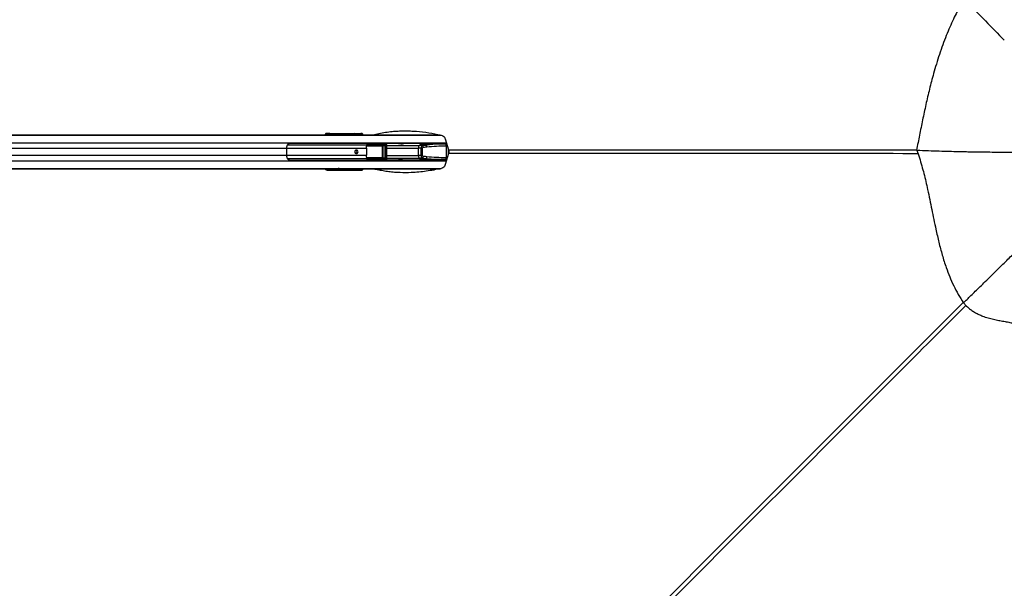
# Model space of a CAD drawing. Header units: millimetres. Extents: x 20 to 26560, y 40 to 17955.
# Tile 74 of 90: x 10773 to 13549, y 11857 to 13459. Entities that reach past the tile are written whole.
import ezdxf

# ---------------------------------------------------------------- set-up
doc = ezdxf.new("R2010")
doc.units = ezdxf.units.MM
doc.header["$LTSCALE"] = 2
doc.layers.add('COMPONENT_GEOMETRY', color=7, linetype='Continuous')
doc.styles.add('SLDTEXTSTYLE0', font='TXT', dxfattribs={"width": 0.75})
doc.dimstyles.new('SLDDIMSTYLE0', dxfattribs={"dimtxt": 150, "dimasz": 6.604, "dimexe": 0, "dimexo": 0.0625, "dimgap": 37.5, "dimtad": 0, "dimtih": 1, "dimtoh": 1, "dimdec": 1, "dimrnd": 1e-09, "dimzin": 12, "dimdsep": 46, "dimtxsty": 'SLDTEXTSTYLE0', "dimsah": 1, "dimcen": 0.09, "dimadec": 0, "dimazin": 3, "dimtfac": 1, "dimtdec": 1, "dimtofl": 0, "dimtmove": 0, "dimatfit": 3, "dimfxl": 1, "dimfrac": 2, "dimtolj": 1, "dimtzin": 12, "dimarcsym": 0})
doc.dimstyles.new('SLDDIMSTYLE1', dxfattribs={"dimtxt": 150, "dimasz": 6.604, "dimexe": 0, "dimexo": 0.0625, "dimgap": 37.5, "dimtad": 0, "dimtih": 1, "dimtoh": 1, "dimdec": 0, "dimrnd": 1e-09, "dimzin": 12, "dimdsep": 46, "dimtxsty": 'SLDTEXTSTYLE0', "dimsah": 1, "dimcen": 0.09, "dimadec": 0, "dimazin": 3, "dimtfac": 1, "dimtdec": 0, "dimtofl": 0, "dimtmove": 0, "dimatfit": 3, "dimfxl": 1, "dimfrac": 2, "dimtolj": 1, "dimtzin": 12, "dimarcsym": 0})

# ---------------------------------------------------------------- blocks, each defined once
blk = doc.blocks.new('_D')
at = {"layer": 'COMPONENT_GEOMETRY', "color": 7}
for p, q in [((17865.6, 13084.2), (17865.6, 8497.9)), ((9988.3, 12387.7), (9988.3, 8497.9)), ((13516, 8720.3), (13470.3, 8720.3)), ((13470.3, 8720.3), (13470.3, 8482.2)), ((14337.9, 8720.3), (14383.6, 8720.3)), ((14383.6, 8720.3), (14383.6, 8482.2)), ((9988.3, 8504.2), (13399.6, 8504.2)), ((17865.6, 8504.2), (14454.3, 8504.2)), ((13470.3, 8482.2), (13516, 8482.2)), ((14383.6, 8482.2), (14337.9, 8482.2))]:
    blk.add_line(p, q, dxfattribs=at)
for points in [[(9988.3, 8504.2), (9994.9, 8503.2), (9994.9, 8505.3)], [(17865.6, 8504.2), (17859, 8505.3), (17859, 8503.2)]]:
    blk.add_solid(points, dxfattribs=at)
at = {"layer": 'COMPONENT_GEOMETRY', "color": 7, "char_height": 150, "attachment_point": 1, "style": 'SLDTEXTSTYLE0'}
for s, insert in [('12\'11.06"', (13516, 8675.5)), ('3938.6mm', (13434.7, 8451.1))]:
    blk.add_mtext(s, dxfattribs=dict(at, insert=insert))
blk = doc.blocks.new('_D_1')
at = {"layer": 'COMPONENT_GEOMETRY', "color": 7}
for p, q in [((9577.4, 17955.1), (9531.7, 17955.1)), ((9531.7, 17955.1), (9531.7, 17717)), ((10399.2, 17955.1), (10444.9, 17955.1)), ((10444.9, 17955.1), (10444.9, 17717)), ((2111, 13089.3), (2111, 17745.4)), ((17865.6, 13089.3), (17865.6, 17745.4)), ((2111, 17739.1), (9460.9, 17739.1)), ((9531.7, 17717), (9577.4, 17717)), ((10444.9, 17717), (10399.2, 17717)), ((17865.6, 17739.1), (10515.7, 17739.1))]:
    blk.add_line(p, q, dxfattribs=at)
for points in [[(2111, 17739.1), (2117.6, 17738.1), (2117.6, 17740.1)], [(17865.6, 17739.1), (17859, 17740.1), (17859, 17738.1)]]:
    blk.add_solid(points, dxfattribs=at)
at = {"layer": 'COMPONENT_GEOMETRY', "color": 7, "char_height": 150, "attachment_point": 1, "style": 'SLDTEXTSTYLE0'}
for s, insert in [('25\'10.13"', (9577.4, 17910.3)), ('7877mm', (9579.1, 17685.9))]:
    blk.add_mtext(s, dxfattribs=dict(at, insert=insert))

msp = doc.modelspace()

# ---------------------------------------------------------------- linework, layer by layer
at = {"color": 7, "linetype": 'Continuous', "lineweight": 25}
for p, q in [((10183.46, 13134.75), (11635.27, 13134.75)), ((10187.27, 13134.36), (11657.21, 13134.36)), ((11635.27, 13134.75), (11641.36, 13134.75)), ((11639.09, 13138.46), (11636.04, 13138.03)), ((11636.04, 13138.03), (11639.82, 13138.04)), ((11639.82, 13138.04), (11641.36, 13138.26)), ((11641.36, 13134.75), (11651.97, 13134.75)), ((11643.28, 13136.26), (11641.74, 13136.04)), ((11710.18, 13136.8), (11645.91, 13136.8)), ((11646.57, 13138.45), (11734.8, 13138.45)), ((11646.92, 13138.75), (11736.97, 13138.75)), ((11651.97, 13134.75), (11659.28, 13134.75)), ((11657.21, 13134.36), (11674.2, 13133.76)), ((11657.21, 13134.36), (11663.3, 13134.36)), ((11659.28, 13134.75), (11667.81, 13134.75)), ((11663.3, 13134.36), (11673.38, 13134)), ((11663.3, 13134.36), (11671.63, 13134.36)), ((11667.81, 13134.75), (11670.86, 13134.75)), ((11670.86, 13134.75), (11956.44, 13134.75)), ((11673.38, 13134), (11671.63, 13134.36)), ((11671.63, 13134.36), (11674.68, 13134.36)), ((11676.91, 13133.91), (11674.68, 13134.36)), ((11720.94, 13135.97), (11710.47, 13136.95)), ((11711.42, 13137.95), (11721.88, 13136.97)), ((11723.4, 13136.97), (11715.75, 13137.84)), ((11715.89, 13137.83), (11715.75, 13137.84)), ((11723.5, 13136.97), (11715.89, 13137.83)), ((11722.39, 13135.47), (11721.12, 13135.47)), ((11721.88, 13136.97), (11723.4, 13136.97)), ((11723.88, 13135.47), (11722.39, 13135.47)), ((11723.5, 13136.97), (11723.4, 13136.97)), ((11724.54, 13134.75), (11724.54, 13135.47)), ((11732.3, 13135.91), (11724.97, 13136.59)), ((11726.09, 13137.58), (11733.24, 13136.91)), ((11734.64, 13136.91), (11729.51, 13137.49)), ((11734.74, 13136.9), (11729.62, 13137.48)), ((11732.48, 13135.41), (11733.75, 13135.41)), ((11732.48, 13135.02), (11732.48, 13135.41)), ((11732.48, 13135.02), (11733.75, 13135.02)), ((11733.24, 13136.91), (11734.64, 13136.91)), ((11733.75, 13135.41), (11733.75, 13135.02)), ((11735.12, 13135.41), (11733.75, 13135.41)), ((11733.75, 13135.02), (11735.12, 13135.02)), ((11734.64, 13136.91), (11734.74, 13136.9)), ((11734.8, 13138.45), (11736.97, 13138.75)), ((11735.12, 13135.02), (11735.12, 13135.41)), ((11735.78, 13135.02), (11735.78, 13135.41)), ((11976.66, 13110.25), (11535.65, 13110.25)), ((11752.65, 13105.34), (11801.43, 13105.34)), ((11802.98, 13106.9), (11753.95, 13106.84)), ((11755.61, 13108.84), (11803.6, 13108.9)), ((11776.4, 13109.78), (11796.32, 13109.81)), ((11803.6, 13108.9), (11796.32, 13109.81)), ((11804.22, 13108.86), (11797.01, 13109.76)), ((11841.89, 13109.75), (11797.1, 13109.75)), ((11805.38, 13068.66), (11805.38, 13104.84)), ((11808.04, 13068.66), (11808.04, 13104.84)), ((11917.13, 13109.75), (11862.33, 13109.75)), ((11909.68, 13104.75), (11899.48, 13104.75)), ((11901.41, 13105.8), (11919.47, 13105.8)), ((11974.49, 13108.55), (11912.37, 13108.55)), ((11965.7, 13109.27), (11965.68, 13108.55)), ((11972.74, 13122.99), (11982.27, 13091.98)), ((11975.43, 13108.55), (11974.49, 13108.55)), ((11977.19, 13108.55), (11975.43, 13108.55)), ((11525.52, 13096.6), (11525.52, 13076.9)), ((11750.6, 13096.6), (11750.6, 13076.9)), ((11801.75, 13104.34), (11752.96, 13104.34)), ((11795.49, 13103.77), (11801.75, 13104.34)), ((11796.25, 13070.72), (11796.25, 13102.79)), ((11796.25, 13102.79), (11796.55, 13102.79)), ((11803.27, 13103.4), (11796.55, 13102.79)), ((11796.55, 13102.79), (11796.55, 13070.72)), ((11803.27, 13103.4), (11803.87, 13103.4)), ((11803.27, 13070.11), (11803.27, 13103.4)), ((11803.87, 13103.4), (11803.87, 13070.11)), ((11897.13, 13076.58), (11897.13, 13096.93)), ((11904.88, 13096.93), (11897.13, 13096.93)), ((11904.88, 13096.93), (11908.06, 13096.93)), ((11904.88, 13076.58), (11904.88, 13096.93)), ((11908.06, 13096.93), (11908.06, 13076.58)), ((11982.27, 13081.52), (11972.74, 13050.51)), ((11975.45, 13102.55), (11976.4, 13102.55)), ((11976.4, 13102.55), (11976.4, 13102.55)), ((11976.4, 13070.95), (11976.4, 13102.55)), ((11982.27, 13081.52), (11983.88, 13086.75)), ((13301.66, 13091.56), (13302.41, 13091.53)), ((13302.55, 13091.11), (13301.66, 13091.56)), ((11535.65, 13063.25), (11976.66, 13063.25)), ((11753.59, 13065.98), (11752.15, 13067.71)), ((11801.43, 13068.16), (11752.65, 13068.16)), ((11752.96, 13069.16), (11801.75, 13069.16)), ((11753.95, 13066.66), (11802.98, 13066.6)), ((11803.6, 13064.61), (11755.61, 13064.66)), ((11776.4, 13063.72), (11796.32, 13063.7)), ((11801.75, 13069.16), (11795.49, 13069.73)), ((11796.25, 13070.72), (11796.55, 13070.72)), ((11796.32, 13063.7), (11803.6, 13064.61)), ((11796.55, 13070.72), (11803.27, 13070.11)), ((11797.01, 13063.74), (11804.22, 13064.64)), ((11797.1, 13063.75), (11841.89, 13063.75)), ((11803.27, 13070.11), (11803.87, 13070.11)), ((11862.33, 13063.75), (11917.13, 13063.75)), ((11904.88, 13076.58), (11897.13, 13076.58)), ((11909.68, 13068.75), (11899.48, 13068.75)), ((11901.41, 13067.71), (11919.47, 13067.71)), ((11904.88, 13076.58), (11908.06, 13076.58)), ((11974.49, 13064.95), (11912.37, 13064.95)), ((11965.68, 13064.95), (11965.7, 13064.23)), ((11975.43, 13064.95), (11974.49, 13064.95)), ((11977.19, 13064.95), (11975.43, 13064.95)), ((11975.45, 13070.95), (11976.4, 13070.95)), ((11976.4, 13070.95), (11976.4, 13070.95)), ((10187.27, 13039.14), (11664.08, 13039.14)), ((10608.08, 13038.75), (11642.23, 13038.75)), ((11639.82, 13035.46), (11636.04, 13035.47)), ((11639.09, 13035.04), (11636.04, 13035.47)), ((11641.36, 13035.25), (11639.82, 13035.46)), ((11641.74, 13037.46), (11643.28, 13037.25)), ((11642.23, 13038.75), (11648.3, 13038.75)), ((11645.91, 13036.71), (11710.18, 13036.71)), ((11734.8, 13035.06), (11646.57, 13035.06)), ((11646.92, 13034.75), (11736.97, 13034.75)), ((11648.3, 13038.75), (11666.12, 13038.75)), ((11670.71, 13039.38), (11664.08, 13039.14)), ((11664.08, 13039.14), (11672.99, 13039.14)), ((11666.12, 13038.75), (11669.17, 13038.75)), ((11669.17, 13038.75), (11956.74, 13038.75)), ((11672.99, 13039.14), (11673.43, 13039.23)), ((11710.47, 13036.56), (11720.94, 13037.53)), ((11721.88, 13036.53), (11711.42, 13035.56)), ((11715.75, 13035.67), (11723.4, 13036.53)), ((11715.75, 13035.67), (11715.9, 13035.69)), ((11715.9, 13035.68), (11723.5, 13036.54)), ((11721.12, 13038.03), (11722.39, 13038.03)), ((11723.4, 13036.53), (11721.88, 13036.53)), ((11722.39, 13038.03), (11723.88, 13038.03)), ((11724.54, 13038.03), (11724.54, 13038.75)), ((11724.97, 13036.91), (11732.3, 13037.59)), ((11733.24, 13036.59), (11726.09, 13035.93)), ((11729.51, 13036.01), (11734.64, 13036.59)), ((11729.62, 13036.02), (11734.74, 13036.6)), ((11733.75, 13038.49), (11732.48, 13038.49)), ((11732.48, 13038.09), (11732.48, 13038.49)), ((11733.75, 13038.09), (11732.48, 13038.09)), ((11734.64, 13036.59), (11733.24, 13036.59)), ((11733.75, 13038.49), (11733.75, 13038.09)), ((11735.12, 13038.49), (11733.75, 13038.49)), ((11733.75, 13038.09), (11735.12, 13038.09)), ((11736.97, 13034.75), (11734.8, 13035.06)), ((11735.12, 13038.09), (11735.12, 13038.49)), ((11735.78, 13038.49), (11735.76, 13038.75)), ((11735.78, 13038.09), (11735.78, 13038.49)), ((13433.91, 12661.05), (13434.16, 12661.29))]:
    msp.add_line(p, q, dxfattribs=at)
at = {"color": 8, "linetype": 'Continuous', "lineweight": 25}
for p, q in [((10190.76, 13133.65), (11961.52, 13133.65)), ((11643.19, 13134.75), (11643.28, 13136.26)), ((11645.91, 13136.8), (11645.79, 13134.75)), ((11674.68, 13134.36), (11958.51, 13134.36)), ((11710.37, 13134.75), (11710.18, 13136.8)), ((11710.47, 13136.88), (11710.66, 13134.75)), ((11721.12, 13134.75), (11721.12, 13135.47)), ((11722.39, 13135.47), (11722.39, 13134.75)), ((11723.88, 13134.75), (11723.88, 13135.47)), ((11724.54, 13135.47), (11723.88, 13135.47)), ((11724.69, 13136.8), (11723.95, 13136.8)), ((11724.84, 13134.75), (11724.68, 13136.51)), ((11724.97, 13136.59), (11725.13, 13134.75)), ((11735.12, 13135.41), (11735.78, 13135.41)), ((11735.12, 13135.02), (11735.78, 13135.02)), ((11735.89, 13134.75), (11735.89, 13134.78)), ((10191.47, 13112.05), (11976.1, 13112.05)), ((11527.5, 13105.91), (11750.68, 13105.91)), ((11750.78, 13105.65), (11752.15, 13105.79)), ((11808.04, 13104.84), (11805.38, 13104.84)), ((11808.04, 13104.75), (11899.48, 13104.75)), ((11976.68, 13109.27), (11965.7, 13109.27)), ((10264.16, 13096.6), (11525.52, 13096.6)), ((10264.16, 13076.9), (11525.52, 13076.9)), ((11525.52, 13096.6), (11750.6, 13096.6)), ((11525.52, 13076.9), (11750.6, 13076.9)), ((11795.64, 13103.27), (11750.29, 13103.27)), ((11750.36, 13103.77), (11795.49, 13103.77)), ((11808.04, 13096.93), (11897.13, 13096.93)), ((11979.03, 13102.55), (11976.4, 13102.55)), ((11981.26, 13095.28), (11981.26, 13078.22)), ((10191.47, 13061.45), (11976.1, 13061.45)), ((11527.5, 13067.59), (11750.68, 13067.59)), ((11750.38, 13070.23), (11795.64, 13070.23)), ((11795.49, 13069.73), (11750.4, 13069.73)), ((11752.98, 13064.86), (11754.61, 13065.08)), ((11808.04, 13068.66), (11805.38, 13068.66)), ((11808.04, 13076.58), (11897.13, 13076.58)), ((11808.04, 13068.75), (11899.48, 13068.75)), ((11965.7, 13064.23), (11976.76, 13064.23)), ((11979.03, 13070.95), (11976.4, 13070.95)), ((10190.76, 13039.85), (11961.52, 13039.85)), ((11643.28, 13037.25), (11643.19, 13038.75)), ((11645.79, 13038.75), (11645.91, 13036.71)), ((11672.99, 13039.14), (11958.67, 13039.14)), ((11710.18, 13036.71), (11710.37, 13038.75)), ((11710.66, 13038.75), (11710.47, 13036.62)), ((11721.12, 13038.03), (11721.12, 13038.75)), ((11722.39, 13038.75), (11722.39, 13038.03)), ((11723.51, 13036.54), (11723.4, 13036.53)), ((11723.88, 13038.03), (11723.88, 13038.75)), ((11724.54, 13038.03), (11723.88, 13038.03)), ((11723.95, 13036.71), (11724.69, 13036.71)), ((11724.68, 13037), (11724.84, 13038.75)), ((11725.13, 13038.75), (11724.97, 13036.91)), ((11734.75, 13036.6), (11734.64, 13036.59)), ((11735.78, 13038.49), (11735.12, 13038.49)), ((11735.78, 13038.09), (11735.12, 13038.09)), ((11735.89, 13038.73), (11735.89, 13038.75))]:
    msp.add_line(p, q, dxfattribs=at)
at = {"color": 7, "linetype": 'Continuous', "lineweight": 25, "flags": 128}
for points in [[(11862.33, 13109.75), (11862.33, 13109.75), (11859.95, 13109.71), (11856.38, 13109.61), (11852.16, 13109.51), (11850, 13109.48), (11847.93, 13109.47), (11846.01, 13109.48), (11844.33, 13109.52), (11841.93, 13109.61), (11841.07, 13109.71), (11841.89, 13109.75), (11841.89, 13109.75)], [(11722.41, 13091.75), (11720.61, 13091.37), (11719.09, 13090.29), (11718.07, 13088.67), (11717.71, 13086.75), (11718.07, 13084.84), (11719.09, 13083.22), (11720.61, 13082.13), (11722.41, 13081.75), (11724.21, 13082.13), (11725.73, 13083.22), (11726.75, 13084.84), (11727.11, 13086.75), (11726.75, 13088.67), (11725.73, 13090.29), (11724.21, 13091.37), (11722.41, 13091.75)], [(11852.11, 13063.99), (11852.06, 13063.99), (11847.85, 13063.89), (11844.27, 13063.79), (11841.89, 13063.75), (11841.07, 13063.79), (11841.93, 13063.89), (11844.34, 13063.99), (11846.02, 13064.02), (11847.93, 13064.03), (11850.01, 13064.02), (11852.17, 13063.99), (11856.39, 13063.89), (11859.96, 13063.79), (11862.33, 13063.75), (11862.33, 13063.75)]]:
    msp.add_lwpolyline(points, dxfattribs=at)
at = {"color": 8, "linetype": 'Continuous', "lineweight": 25, "flags": 128}
for points in [[(11982.27, 13091.98), (12331.08, 13091.99), (12679.9, 13092), (13028.71, 13092.03), (13301.76, 13092.07)], [(11091.7, 10321.34), (12564.4, 11793.96), (12764.13, 11993.67), (12963.87, 12193.37), (13163.62, 12393.06), (13363.38, 12592.73), (13433.34, 12662.61)]]:
    msp.add_lwpolyline(points, dxfattribs=at)
at = {"color": 7, "linetype": 'Continuous', "lineweight": 25}
for centre, radius, start, end in [((11639.76, 13136.06), 1.98, 359.46638, 88.28805), ((11641.3, 13136.28), 1.98, 359.46638, 88.28805), ((11647.68, 13137.04), 1.79, 128.34, 187.94094), ((11667.79, 13115.72), 19.03, 78.38396, 89.95816), ((11670.84, 13115.72), 19.03, 78.38396, 89.95816), ((11710.07, 13137.64), 0.797, 277.79189, 300.02697), ((11710.08, 13137.67), 0.879, 276.76146, 296.58129), ((11711.38, 13138.1), 0.16, 283.87227, 339.88293), ((11715.7, 13138.01), 0.178, 286.17244, 344.21164), ((11721.92, 13135.99), 0.98, 92.39963, 181.16312), ((11724.57, 13137.38), 0.879, 276.76146, 296.58129), ((11724.87, 13138.13), 1.35, 262.08165, 274.02728), ((11726.01, 13137.78), 0.222, 291.00794, 351.58249), ((11729.41, 13137.71), 0.237, 292.42639, 353.42459), ((11733.28, 13135.93), 0.98, 92.39963, 181.16312), ((11753.05, 13105.35), 1.01, 153.6958, 264.83605), ((11753.7, 13107), 1.97, 217.77512, 237.62642), ((11753.73, 13105.13), 1.1, 169.01325, 225.90786), ((11755.04, 13107.84), 1.48, 192.59227, 222.53817), ((11754.77, 13107.83), 0.618, 71.60068, 105.30487), ((11802.51, 13105.13), 1.1, 169.01325, 225.90786), ((11805.13, 13107.32), 2.2, 134.19023, 191.03363), ((11907.17, 13098.18), 10.11, 139.47118, 187.12597), ((11917.09, 13075.86), 33.84, 75.05613, 121.36488), ((11921.17, 13066.91), 43.62, 116.93666, 119.82069), ((11912.6, 13084.48), 24.07, 90.56069, 117.69315), ((11896.23, 13098.38), 14.88, 1.9179, 25.33965), ((11906.52, 13099.67), 14.32, 0.90259, 25.30518), ((11966.7, 13109.25), 1, 90, 179), ((11965.38, 13104.01), 10.18, 351.74892, 26.4666), ((11966.32, 13104.01), 10.18, 351.74892, 26.4666), ((11569.93, 13096.66), 44.41, 172.7714, 180.08308), ((11569.93, 13076.84), 44.41, 179.91692, 187.2286), ((11720.79, 13086.93), 3.27, 356.85435, 143.36451), ((11720.8, 13086.54), 3.26, 216.09107, 3.69007), ((11720.47, 13086.75), 5.05, 282.88178, 77.11822), ((11691.6, 13096.64), 59.01, 359.96367, 5.46066), ((11691.6, 13076.87), 59.01, 354.53934, 0.03633), ((11795.11, 13103.38), 0.55, 349.01325, 45.90786), ((11753.05, 13068.16), 1.01, 95.16395, 206.3042), ((11753.7, 13066.5), 1.97, 122.37358, 142.22488), ((11753.73, 13068.37), 1.1, 134.09214, 190.98675), ((11755.04, 13065.66), 1.48, 137.46183, 167.40773), ((11754.77, 13065.68), 0.618, 254.69513, 288.39932), ((11795.11, 13070.13), 0.55, 314.09214, 10.98675), ((11802.51, 13068.37), 1.1, 134.09214, 190.98675), ((11805.13, 13066.18), 2.2, 168.96637, 225.80977), ((11907.17, 13075.32), 10.11, 172.87403, 220.52882), ((11917.09, 13097.64), 33.84, 238.63512, 284.94387), ((11921.17, 13106.59), 43.62, 240.17931, 243.06334), ((11912.6, 13089.03), 24.07, 242.30685, 269.43931), ((11896.23, 13075.12), 14.88, 334.66035, 358.0821), ((11906.52, 13073.83), 14.32, 334.69482, 359.09741), ((11966.7, 13064.25), 1, 181, 270), ((11965.38, 13069.49), 10.18, 333.5334, 8.25108), ((11966.32, 13069.49), 10.18, 333.5334, 8.25108), ((11639.76, 13037.44), 1.98, 271.71195, 0.53362), ((11641.3, 13037.23), 1.98, 271.71195, 0.53362), ((11647.68, 13036.46), 1.79, 172.05906, 231.66), ((11666.11, 13057.77), 19.02, 270.04042, 281.48353), ((11669.16, 13057.78), 19.03, 270.04184, 281.61604), ((11710.07, 13035.87), 0.797, 59.97303, 82.20811), ((11710.08, 13035.83), 0.879, 63.41871, 83.23854), ((11711.38, 13035.4), 0.16, 20.11707, 76.12773), ((11715.7, 13035.5), 0.178, 15.78836, 73.82756), ((11721.92, 13037.51), 0.98, 178.83688, 267.60037), ((11724.57, 13036.12), 0.879, 63.41871, 83.23854), ((11724.87, 13035.37), 1.35, 85.97272, 97.91835), ((11726.01, 13035.72), 0.222, 8.41751, 68.99206), ((11729.41, 13035.79), 0.237, 6.57541, 67.57361), ((11733.28, 13037.57), 0.98, 178.83688, 267.60037)]:
    msp.add_arc(centre, radius, start, end, dxfattribs=at)
at = {"color": 8, "linetype": 'Continuous', "lineweight": 25}
for centre, radius, start, end in [((11735.83, 13137.12), 1.68, 127.69825, 184.87908), ((11735.92, 13123.04), 11.74, 86.25079, 90.15561), ((11735.83, 13036.39), 1.68, 175.12092, 232.30175), ((11735.92, 13050.47), 11.74, 269.84439, 273.74921)]:
    msp.add_arc(centre, radius, start, end, dxfattribs=at)
at = {"color": 7, "linetype": 'Continuous', "lineweight": 25}
for centre, major_axis, ratio, start_param, end_param in [((11636.13, 13132.04), (0, 6), 0.329044, 0.0460032, 1.1020644), ((11635.27, 12974.75), (314.54, 0), 0.5086844, 1.5009832, 1.5707963), ((11644.76, 13138.47), (6.02, 0.1), 0.0438683, 1.2026755, 2.7982216), ((11645.13, 13138.26), (4.01, 0.07), 0.0438683, 1.2026755, 2.7982216), ((11641.36, 12974.75), (314.54, 0), 0.5086844, 1.5009832, 1.5707963), ((11645.17, 13136.26), (2.01, 0.2), 0.2463656, 1.1666433, 2.7621894), ((11674.62, 13133.91), (2.43, -0.06), 0.0656707, 4.5384798, 6.6338819), ((11708.75, 13136.45), (0, 2), 0.7249373, 4.8869219, 4.9129515), ((11709.22, 13136.45), (0, 2.5), 0.5094159, 4.8869219, 4.9129515), ((11795.67, 13135.95), (102.89, -2.5), 0.000851, 3.7529955, 3.8228293), ((11795.68, 13136.45), (102.88, -2), 0.0006477, 3.7547002, 3.8245341), ((11720.93, 13135.47), (0, 0.5), 0.3748842, 4.712389, 6.2482787), ((11721.86, 13135.47), (0, 1.5), 0.3530081, 4.712389, 6.2482787), ((11723.38, 13135.47), (0, 1.5), 0.331132, 4.712389, 6.2482787), ((11726.59, 13136.46), (1.89, -0.39), 0.7725181, 3.1768517, 3.3708524), ((11726.42, 13136.55), (1.44, -0.27), 0.6765813, 3.1734547, 3.3674555), ((11795.67, 13135.95), (102.89, -2.5), 0.000851, 3.9697232, 4.0138722), ((11795.68, 13136.45), (102.88, -2), 0.0006477, 3.9714279, 4.015577), ((11732.29, 13135.41), (0, 0.5), 0.3748842, 4.712389, 6.2482787), ((11733.22, 13135.41), (0, 1.5), 0.3530081, 4.712389, 6.2482787), ((11734.63, 13135.41), (0, 1.5), 0.331132, 4.712389, 6.2482787), ((11734.71, 13134.43), (0.66, 3.97), 0.9330368, 4.8662644, 6.4382167), ((11736.74, 13134.71), (1.39, 3.83), 0.9087028, 5.0293137, 6.601266), ((11759.87, 13102.25), (8.15, 0), 0.8203977, 2.3851365, 2.6615065), ((11801.87, 13111.64), (271.11, 0.5), 0.0067028, 4.5403403, 4.618317), ((11796.45, 13105.8), (4.67, -0.39), 0.8533212, 1.5240543, 1.67075), ((11801.36, 13103.34), (2.51, 0.16), 0.795855, 6.2317199, 7.7728339), ((11801.69, 13103.34), (1.58, 0.11), 0.6303761, 6.2305496, 7.7716635), ((11803.04, 13104.9), (2.33, -0.2), 0.8533212, 0.0718482, 1.67075), ((11803.7, 13104.9), (4.24, -0.29), 0.9399619, 0.0584468, 1.6573486), ((11910.94, 13096.93), (0, 8), 0.7574086, 0.2090536, 1.5707963), ((11999.19, 12880.1), (431.3, 0), 0.5324632, 1.7566923, 1.77985), ((11974.49, 12948.55), (297.67, 0), 0.5375024, 1.5707963, 1.6940088), ((11676.24, 13095.77), (108.08, 10.9), 0.0107574, 0.7803678, 0.819571), ((11795.46, 13102.77), (1.09, 0.06), 0.9160484, 6.2417864, 7.7829004), ((11795.63, 13102.77), (0.627, 0.041), 0.795855, 6.2317199, 7.7728339), ((11911.9, 13096.93), (3.84, 0), 0.5212373, 1.77985, 3.1415927), ((12000.15, 12880.1), (429.08, 0), 0.5212373, 1.7566923, 1.77985), ((11975.45, 12948.55), (295.45, 0), 0.5212373, 1.5707963, 1.7566923), ((11676.24, 13077.73), (108.08, -10.9), 0.0107574, 5.4636143, 5.5028175), ((11759.87, 13071.25), (8.15, 0), 0.8203977, 3.6216788, 3.8980488), ((11801.87, 13061.87), (271.11, -0.5), 0.0067028, 1.6648683, 1.742867), ((11795.46, 13070.73), (1.09, -0.06), 0.9160484, 4.7834702, 6.3245842), ((11795.63, 13070.73), (0.627, -0.041), 0.795855, 4.7935367, 6.3346507), ((11796.45, 13067.7), (4.67, 0.39), 0.8533212, 4.6124353, 4.759131), ((11801.36, 13070.17), (2.51, -0.16), 0.795855, 4.7935367, 6.3346507), ((11801.69, 13070.17), (1.58, -0.11), 0.6303761, 4.7947071, 6.3358211), ((11803.04, 13068.61), (2.33, 0.2), 0.8533212, 4.6124353, 6.2113371), ((11803.7, 13068.61), (4.24, 0.29), 0.9399619, 4.6258368, 6.2247385), ((11910.94, 13076.58), (0, 8), 0.7574086, 1.5707963, 2.932539), ((11911.9, 13076.58), (3.84, 0), 0.5212373, 3.1415927, 4.5033353), ((11999.19, 13293.4), (431.3, 0), 0.5324632, 4.5033353, 4.526493), ((12000.15, 13293.4), (429.08, 0), 0.5212373, 4.5033353, 4.526493), ((11975.45, 13224.95), (295.45, 0), 0.5212373, 4.526493, 4.712389), ((11974.49, 13224.95), (297.67, 0), 0.5375024, 4.589142, 4.712389), ((11636.13, 13041.46), (0, 6), 0.329044, 2.0395283, 3.0955894), ((11644.76, 13035.03), (6.02, -0.1), 0.0438683, 3.4849637, 5.0805098), ((11645.13, 13035.24), (4.01, -0.07), 0.0438683, 3.4849637, 5.0805098), ((11642.23, 13198.75), (313.29, 0), 0.5107163, 4.712389, 4.7822022), ((11645.17, 13037.24), (2.01, -0.2), 0.2463656, 3.5209959, 5.116542), ((11648.3, 13198.75), (313.29, 0), 0.5107163, 4.712389, 4.7813953), ((11671.14, 13039.23), (2.43, 0.06), 0.0656707, 5.9324887, 8.0299865), ((11708.75, 13037.05), (0, 2), 0.7249373, 4.5118264, 4.5378561), ((11709.22, 13037.05), (0, 2.5), 0.5094159, 4.5118264, 4.5378561), ((11795.67, 13037.55), (102.89, 2.5), 0.000851, 2.460356, 2.5301898), ((11795.68, 13037.05), (102.88, 2), 0.0006477, 2.4586512, 2.5284851), ((11720.93, 13038.03), (0, 0.5), 0.3748842, 3.1764992, 4.712389), ((11721.86, 13038.03), (0, 1.5), 0.3530081, 3.1764992, 4.712389), ((11723.38, 13038.03), (0, 1.5), 0.331132, 3.1764992, 4.712389), ((11726.59, 13037.05), (1.89, 0.39), 0.7725181, 2.9123329, 3.1063336), ((11726.42, 13036.96), (1.44, 0.27), 0.6765813, 2.9157299, 3.1097306), ((11795.67, 13037.55), (102.89, 2.5), 0.000851, 2.2693131, 2.3134621), ((11795.68, 13037.05), (102.88, 2), 0.0006477, 2.2676083, 2.3117574), ((11732.29, 13038.09), (0, 0.5), 0.3748842, 3.1764992, 4.712389), ((11733.22, 13038.09), (0, 1.5), 0.3530081, 3.1764992, 4.712389), ((11734.63, 13038.09), (0, 1.5), 0.331132, 3.1764992, 4.712389), ((11734.71, 13039.07), (-0.66, 3.97), 0.9330368, 2.9865613, 4.5585136), ((11736.74, 13038.79), (-1.39, 3.83), 0.9087028, 2.823512, 4.3954643)]:
    msp.add_ellipse(centre, major_axis=major_axis, ratio=ratio, start_param=start_param, end_param=end_param, dxfattribs=at)
at = {"color": 8, "linetype": 'Continuous', "lineweight": 25}
for centre, major_axis, ratio, start_param, end_param in [((11639.91, 13132.05), (0, 6), 0.3289741, 0.0458675, 1.1028008), ((11641.8, 13132.05), (0, 4), 0.329044, 0.0460032, 0.8278434), ((11732.29, 13135.02), (0, 0.5), 0.3748842, 4.158029, 4.712389), ((11734.02, 13134.78), (0.69, 1.92), 0.9087028, 5.0293137, 5.3492569), ((11782.5, 13106.52), (44.82, -4.52), 0.0108834, 4.0102169, 4.0699668), ((11974.49, 12948.55), (297.67, 0), 0.5375024, 1.6940088, 1.7566923), ((11782.5, 13066.98), (44.82, 4.52), 0.0108834, 2.2132186, 2.2729684), ((11974.49, 13224.95), (297.67, 0), 0.5375024, 4.526493, 4.589142), ((11639.91, 13041.46), (0, 6), 0.3289741, 2.0387919, 3.0957251), ((11641.8, 13041.46), (0, 4), 0.329044, 2.3137493, 3.0955894), ((11732.29, 13038.49), (0, 0.5), 0.3748842, 4.712389, 5.266749), ((11734.02, 13038.72), (-0.69, 1.92), 0.9087028, 4.0747444, 4.3954643)]:
    msp.add_ellipse(centre, major_axis=major_axis, ratio=ratio, start_param=start_param, end_param=end_param, dxfattribs=at)
at = {"color": 7, "linetype": 'Continuous', "lineweight": 25}
for points, knots in [([(13436.21, 13517.42), (13432.61, 13511.27), (13425.45, 13499.04), (13415.35, 13480.05), (13405.26, 13459.7), (13395.31, 13437.91), (13385.15, 13413.62), (13375.38, 13388), (13366.04, 13361.1), (13357.47, 13334.04), (13348.01, 13301.46), (13338.09, 13263.38), (13327.96, 13219.91), (13318.74, 13176.7), (13310.11, 13133.97), (13304.46, 13105.6), (13301.66, 13091.56)], [0, 0, 0, 0, 0.04941189, 0.09809336, 0.14620937, 0.20238452, 0.25816934, 0.3212605, 0.38417953, 0.44700844, 0.50976077, 0.60991021, 0.70947134, 0.80798937, 0.90497059, 1, 1, 1, 1]), ([(13436.21, 13517.42), (13456.22, 13496.6), (13493.81, 13457.49), (13531.53, 13419.22), (13549.17, 13401.33)], [0, 0, 0, 0, 0.5323412, 1, 1, 1, 1]), ([(11651.97, 13134.75), (11652.29, 13134.75), (11652.92, 13134.75), (11654.23, 13134.74), (11655.61, 13134.73), (11656.96, 13134.73), (11658.11, 13134.73), (11658.93, 13134.74), (11659.28, 13134.75), (11659.28, 13134.75), (11659.28, 13134.75)], [0, 0, 0, 0, 0.13359873, 0.2671966, 0.40081188, 0.53442106, 0.66801235, 0.8016105, 0.93522666, 1, 1, 1, 1]), ([(11710.17, 13136.85), (11710.17, 13136.87), (11710.15, 13137.03), (11710.18, 13137.3), (11710.33, 13137.61), (11710.56, 13137.83), (11710.86, 13137.97), (11711.19, 13138.04), (11711.42, 13138.05), (11711.53, 13138.05)], [0, 0, 0, 0, 0.0324038, 0.2220781, 0.3811988, 0.5433613, 0.6728153, 0.8347469, 1, 1, 1, 1]), ([(11711.42, 13137.95), (11711.34, 13137.95), (11711.19, 13137.95), (11711.01, 13137.91), (11710.87, 13137.86), (11710.79, 13137.82), (11710.67, 13137.72), (11710.55, 13137.58), (11710.46, 13137.32), (11710.44, 13137.1), (11710.46, 13136.97), (11710.47, 13136.95)], [0, 0, 0, 0, 0.16551111, 0.28358534, 0.31493155, 0.41350531, 0.43337327, 0.5928838, 0.76041904, 0.96517182, 1, 1, 1, 1]), ([(11724.54, 13135.47), (11724.53, 13135.58), (11724.52, 13135.87), (11724.42, 13136.26), (11724.19, 13136.63), (11723.88, 13136.88), (11723.63, 13136.94), (11723.5, 13136.97)], [0, 0, 0, 0, 0.15276485, 0.42170541, 0.62679307, 0.80239027, 1, 1, 1, 1]), ([(11724.69, 13136.8), (11724.72, 13136.92), (11724.79, 13137.15), (11725.04, 13137.43), (11725.36, 13137.62), (11725.78, 13137.74), (11726.07, 13137.75), (11726.23, 13137.75)], [0, 0, 0, 0, 0.1837229, 0.3577538, 0.5459259, 0.7461896, 1, 1, 1, 1]), ([(11726.09, 13137.58), (11725.97, 13137.57), (11725.77, 13137.57), (11725.45, 13137.48), (11725.2, 13137.31), (11725.03, 13137.07), (11724.99, 13136.89), (11724.97, 13136.79)], [0, 0, 0, 0, 0.2616949, 0.4547577, 0.6342319, 0.8078503, 1, 1, 1, 1]), ([(11735.78, 13135.41), (11735.78, 13135.52), (11735.76, 13135.81), (11735.67, 13136.2), (11735.44, 13136.57), (11735.12, 13136.82), (11734.87, 13136.87), (11734.74, 13136.9)], [0, 0, 0, 0, 0.1527649, 0.4217054, 0.6267931, 0.8023903, 1, 1, 1, 1]), ([(11735.76, 13134.75), (11735.76, 13134.79), (11735.78, 13134.88), (11735.78, 13134.97), (11735.78, 13135.02)], [0, 0, 0, 0, 0.4666944, 1, 1, 1, 1]), ([(11768.96, 13134.75), (11774.53, 13136.02), (11786.22, 13138.68), (11804.15, 13141.84), (11822.24, 13144.15), (11839.91, 13145.44), (11857.15, 13145.9), (11874.39, 13145.6), (11897.55, 13144.21), (11926.54, 13140.88), (11949.42, 13136.24), (11960.89, 13133.92)], [0, 0, 0, 0, 0.08728432, 0.18324722, 0.27919962, 0.36792834, 0.45666088, 0.54603114, 0.63540456, 0.81730667, 1, 1, 1, 1]), ([(11960.89, 13133.92), (11962.73, 13133.3), (11966.41, 13132.06), (11970.61, 13128.06), (11972.07, 13124.59), (11972.74, 13122.99)], [0, 0, 0, 0, 0.3497039, 0.6996734, 1, 1, 1, 1]), ([(11535.65, 13110.25), (11535.14, 13110.22), (11533.95, 13110.15), (11531.63, 13109.42), (11529.1, 13107.94), (11526.75, 13105.5), (11526.16, 13103.32), (11525.87, 13102.25)], [0, 0, 0, 0, 0.1096269, 0.2567278, 0.4997884, 0.7551779, 1, 1, 1, 1]), ([(11750.68, 13105.91), (11750.49, 13105.07), (11750.22, 13103.91), (11750.31, 13102.61), (11750.33, 13102.25)], [0, 0, 0, 0, 0.720131, 1, 1, 1, 1]), ([(11758.28, 13110.25), (11758.28, 13110.25), (11757.67, 13110.25), (11756.1, 13110.12), (11753.93, 13109.41), (11752.15, 13108.18), (11751.11, 13106.97), (11750.82, 13106.24), (11750.68, 13105.91)], [0, 0, 0, 0, 0.0026713, 0.1953579, 0.507159, 0.7219581, 0.8748674, 1, 1, 1, 1]), ([(11752.15, 13105.79), (11752.38, 13106.14), (11752.8, 13106.76), (11753.35, 13107.28), (11753.59, 13107.52)], [0, 0, 0, 0, 0.544713, 1, 1, 1, 1]), ([(11753.59, 13107.52), (11753.8, 13107.7), (11754.08, 13107.95), (11754.43, 13108.26), (11754.55, 13108.37), (11754.61, 13108.42)], [0, 0, 0, 0, 0.5927869, 0.8158087, 1, 1, 1, 1]), ([(11754.97, 13108.41), (11754.91, 13108.33), (11754.77, 13108.14), (11754.47, 13107.7), (11754.18, 13107.24), (11754, 13106.92), (11753.95, 13106.84)], [0, 0, 0, 0, 0.2055736, 0.4344383, 0.8552633, 1, 1, 1, 1]), ([(11755.61, 13108.84), (11755.61, 13108.84), (11755.46, 13108.83), (11755.1, 13108.77), (11754.79, 13108.55), (11754.61, 13108.42)], [0, 0, 0, 0, 0.0107069, 0.4125943, 1, 1, 1, 1]), ([(11755.61, 13108.84), (11755.61, 13108.84), (11755.51, 13108.83), (11755.28, 13108.76), (11755.09, 13108.54), (11754.97, 13108.41)], [0, 0, 0, 0, 0.0107069, 0.4125955, 1, 1, 1, 1]), ([(11841.89, 13109.75), (11842.59, 13109.74), (11843.98, 13109.73), (11847.72, 13109.62), (11850.64, 13109.53), (11852.1, 13109.51), (11852.11, 13109.51)], [0, 0, 0, 0, 0.3345075, 0.66701, 0.9964362, 1, 1, 1, 1]), ([(11983.88, 13086.75), (11983.61, 13087.63), (11983.07, 13089.39), (11982.54, 13091.11), (11982.27, 13091.98)], [0, 0, 0, 0, 0.4988289, 1, 1, 1, 1]), ([(13302.41, 13091.53), (13313.41, 13091.07), (13334.62, 13090.19), (13365.12, 13089.14), (13393.12, 13088.3), (13418.62, 13087.65), (13439.86, 13087.2), (13457.23, 13086.88), (13471.12, 13086.66), (13484.75, 13086.47), (13494.24, 13086.36), (13500.02, 13086.3), (13501.47, 13086.29), (13502.88, 13086.27), (13504.27, 13086.26), (13505.62, 13086.25), (13506.94, 13086.23), (13516.42, 13086.15), (13533.25, 13086.03), (13556.6, 13085.94), (13573.88, 13085.93), (13585.78, 13085.95), (13592.97, 13085.96), (13599.79, 13085.98), (13606.99, 13086.01), (13615.42, 13086.05), (13628.73, 13086.12), (13645.61, 13086.23), (13664.62, 13086.38), (13681.58, 13086.53), (13696.5, 13086.66), (13705.75, 13086.72), (13710.04, 13086.75)], [0, 0, 0, 0, 0.0794069, 0.1530466, 0.2208455, 0.2827355, 0.3386539, 0.3758325, 0.4097486, 0.4403839, 0.4757702, 0.4793819, 0.4829207, 0.4863867, 0.4897797, 0.4930996, 0.4963466, 0.4995205, 0.5628016, 0.6203217, 0.6720259, 0.690736, 0.7085379, 0.725429, 0.7414067, 0.7620491, 0.7881855, 0.8405678, 0.8879754, 0.9303717, 0.9677234, 1, 1, 1, 1]), ([(13302.41, 13091.53), (13304.89, 13084.27), (13309.81, 13069.92), (13316.42, 13047.67), (13322.44, 13025.34), (13327.95, 13002.9), (13333.47, 12978.56), (13339.03, 12952.3), (13344.72, 12924.21), (13350.37, 12896.24), (13356.81, 12865.39), (13364.42, 12831.83), (13373.87, 12795.81), (13384.09, 12763.45), (13394.95, 12734.71), (13406.21, 12709.46), (13419.03, 12684.79), (13429.1, 12669.15), (13434.16, 12661.29)], [0, 0, 0, 0, 0.0536583, 0.1060989, 0.1576649, 0.2086301, 0.2592003, 0.3220757, 0.3847443, 0.4472773, 0.5096664, 0.5925208, 0.6748369, 0.7564957, 0.81734, 0.8779917, 0.9387336, 1, 1, 1, 1]), ([(11525.87, 13071.25), (11526.1, 13070.32), (11526.57, 13068.46), (11528.51, 13066.1), (11530.8, 13064.49), (11533.08, 13063.6), (11534.62, 13063.28), (11535.4, 13063.26), (11535.65, 13063.25)], [0, 0, 0, 0, 0.2129283, 0.4246049, 0.6767712, 0.8300264, 0.9444848, 1, 1, 1, 1]), ([(11750.33, 13071.25), (11750.31, 13070.32), (11750.28, 13069.03), (11750.59, 13067.91), (11750.68, 13067.59)], [0, 0, 0, 0, 0.7198695, 1, 1, 1, 1]), ([(11750.68, 13067.59), (11750.82, 13067.26), (11751.11, 13066.53), (11752.15, 13065.33), (11753.93, 13064.09), (11756.1, 13063.39), (11757.67, 13063.25), (11758.28, 13063.25), (11758.28, 13063.25)], [0, 0, 0, 0, 0.1251326, 0.2780419, 0.492841, 0.8046421, 0.9973287, 1, 1, 1, 1]), ([(11754.61, 13065.08), (11754.55, 13065.13), (11754.43, 13065.25), (11754.08, 13065.55), (11753.8, 13065.8), (11753.59, 13065.98)], [0, 0, 0, 0, 0.1841913, 0.40721306, 1, 1, 1, 1]), ([(11753.95, 13066.66), (11754.09, 13066.42), (11754.29, 13066.09), (11754.57, 13065.66), (11754.77, 13065.36), (11754.91, 13065.18), (11754.97, 13065.09)], [0, 0, 0, 0, 0.4255346, 0.5656144, 0.7944513, 1, 1, 1, 1]), ([(11755.61, 13064.66), (11755.61, 13064.67), (11755.46, 13064.67), (11755.1, 13064.74), (11754.79, 13064.95), (11754.61, 13065.08)], [0, 0, 0, 0, 0.0107059, 0.4231481, 1, 1, 1, 1]), ([(11755.61, 13064.66), (11755.61, 13064.67), (11755.51, 13064.67), (11755.28, 13064.74), (11755.08, 13064.96), (11754.97, 13065.09)], [0, 0, 0, 0, 0.010706, 0.4231493, 1, 1, 1, 1]), ([(11972.74, 13050.51), (11972.01, 13048.8), (11970.55, 13045.38), (11966.33, 13041.43), (11962.77, 13040.22), (11960.89, 13039.59)], [0, 0, 0, 0, 0.3219132, 0.6431267, 1, 1, 1, 1]), ([(11711.53, 13035.46), (11711.42, 13035.46), (11711.21, 13035.46), (11710.88, 13035.52), (11710.6, 13035.65), (11710.35, 13035.87), (11710.24, 13036.09), (11710.16, 13036.35), (11710.17, 13036.51), (11710.17, 13036.65)], [0, 0, 0, 0, 0.1677551, 0.3094261, 0.4421052, 0.5973632, 0.7692312, 0.8002226, 1, 1, 1, 1]), ([(11710.47, 13036.56), (11710.46, 13036.44), (11710.44, 13036.2), (11710.55, 13035.92), (11710.72, 13035.73), (11710.86, 13035.65), (11710.99, 13035.6), (11711.08, 13035.58), (11711.24, 13035.56), (11711.34, 13035.56), (11711.42, 13035.56)], [0, 0, 0, 0, 0.2158633, 0.4289558, 0.5802581, 0.6862162, 0.7010964, 0.8134316, 0.8319841, 1, 1, 1, 1]), ([(11723.5, 13036.54), (11723.63, 13036.57), (11723.87, 13036.62), (11724.14, 13036.83), (11724.32, 13037.07), (11724.46, 13037.36), (11724.53, 13037.69), (11724.53, 13037.93), (11724.54, 13038.03)], [0, 0, 0, 0, 0.1995472, 0.3513418, 0.4944334, 0.6464366, 0.8526959, 1, 1, 1, 1]), ([(11726.23, 13035.75), (11726.11, 13035.75), (11725.87, 13035.76), (11725.48, 13035.84), (11725.1, 13036.02), (11724.8, 13036.32), (11724.73, 13036.58), (11724.69, 13036.71)], [0, 0, 0, 0, 0.1896653, 0.387972, 0.5975579, 0.804387, 1, 1, 1, 1]), ([(11724.97, 13036.72), (11724.99, 13036.61), (11725.04, 13036.42), (11725.17, 13036.25), (11725.31, 13036.12), (11725.42, 13036.05), (11725.61, 13035.98), (11725.83, 13035.93), (11726, 13035.93), (11726.09, 13035.93)], [0, 0, 0, 0, 0.204018, 0.3683635, 0.408955, 0.5625699, 0.6085277, 0.8027053, 1, 1, 1, 1]), ([(11734.74, 13036.6), (11734.88, 13036.63), (11735.11, 13036.68), (11735.38, 13036.89), (11735.56, 13037.13), (11735.7, 13037.43), (11735.77, 13037.75), (11735.78, 13037.99), (11735.78, 13038.09)], [0, 0, 0, 0, 0.1995472, 0.3513418, 0.4944334, 0.6464366, 0.8526959, 1, 1, 1, 1]), ([(11960.89, 13039.59), (11954.02, 13038.15), (11940.27, 13035.26), (11919.39, 13031.94), (11898.33, 13029.45), (11873.69, 13027.72), (11850.72, 13027.55), (11829.54, 13028.75), (11813.52, 13030.37), (11797.45, 13032.82), (11782.81, 13035.5), (11773.63, 13037.79), (11769.77, 13038.75)], [0, 0, 0, 0, 0.1101269, 0.2202497, 0.3310536, 0.4418514, 0.6058528, 0.6883817, 0.7709076, 0.8550106, 0.9391205, 1, 1, 1, 1]), ([(13434.16, 12661.29), (13437.46, 12664.51), (13444.46, 12671.33), (13455.55, 12682.14), (13467.82, 12694.12), (13481.28, 12707.28), (13495.92, 12721.63), (13511.81, 12737.22), (13528.25, 12753.39), (13544.3, 12769.2), (13558.93, 12783.63), (13570.64, 12795.19), (13579.74, 12804.2), (13585.02, 12809.42), (13588.24, 12812.6), (13589.63, 12813.98), (13590.99, 12815.32), (13592.3, 12816.62), (13593.58, 12817.89), (13594.82, 12819.12), (13600.97, 12825.21), (13611.61, 12835.75), (13626.31, 12850.33), (13639.74, 12863.64), (13650.2, 12874.01), (13658.03, 12881.77), (13663.52, 12887.21), (13668.65, 12892.29), (13673.94, 12897.53), (13679.99, 12903.51), (13687.95, 12911.38), (13697.13, 12920.43), (13706.73, 12929.87), (13716.68, 12939.63), (13726.98, 12949.67), (13737.6, 12959.96), (13747.2, 12969.18), (13753.28, 12974.95), (13756.14, 12977.65)], [0, 0, 0, 0, 0.0302853, 0.0642237, 0.1018388, 0.1431568, 0.1882064, 0.2370187, 0.2900515, 0.3406601, 0.3860534, 0.426186, 0.4497721, 0.4710387, 0.4754932, 0.4798301, 0.4840495, 0.4881513, 0.4921354, 0.4960016, 0.49975, 0.5496395, 0.5956022, 0.6376049, 0.6756169, 0.693926, 0.7111289, 0.7272222, 0.7422026, 0.7609096, 0.7840674, 0.817094, 0.8471797, 0.8743095, 0.9105321, 0.9437078, 0.9735356, 1, 1, 1, 1]), ([(13433.91, 12661.05), (13436.23, 12658.47), (13440.91, 12653.28), (13449.03, 12646.06), (13457.92, 12639.38), (13467.52, 12633.43), (13477.56, 12628.27), (13489.5, 12623.22), (13503.21, 12618.7), (13518.45, 12614.88), (13533.27, 12611.92), (13547.63, 12609.37), (13561.49, 12606.85), (13574.8, 12603.99), (13587.44, 12600.41), (13599.37, 12595.66), (13610.47, 12589.16), (13621.2, 12581.51), (13632.01, 12573.17), (13643.2, 12564.6), (13655.12, 12556.26), (13668.07, 12548.72), (13682.15, 12542.82), (13696.91, 12538.6), (13711.83, 12535.43), (13726.76, 12532.71), (13741.57, 12529.83), (13756.13, 12526.22), (13770.21, 12521.26), (13783.49, 12514.74), (13796.27, 12507.45), (13808.84, 12499.86), (13821.53, 12492.48), (13833.22, 12486.58), (13843.95, 12482.41), (13853.56, 12479.86), (13863.49, 12478.73), (13873.47, 12479.26), (13883.25, 12481.07), (13895.72, 12484.72), (13910.57, 12490.82), (13927.6, 12499.27), (13944.42, 12507.87), (13961.41, 12516.05), (13978.56, 12523.92), (14003.72, 12534.93), (14037.19, 12548.54), (14079.69, 12564.6), (14123.06, 12580.59), (14167, 12597.3), (14210.55, 12615.31), (14253.47, 12634.99), (14281.12, 12649.93), (14294.94, 12657.4)], [0, 0, 0, 0, 0.01188551, 0.0239192, 0.03603753, 0.04812755, 0.06011224, 0.07189895, 0.08911545, 0.10575729, 0.12184869, 0.13742481, 0.15249015, 0.16701805, 0.18097125, 0.19431365, 0.20763302, 0.22155787, 0.23603903, 0.25103449, 0.26653831, 0.28255832, 0.29901171, 0.31537757, 0.33159029, 0.34766293, 0.36360564, 0.37941322, 0.39510361, 0.41077099, 0.42645712, 0.442177, 0.45793107, 0.47373362, 0.48430368, 0.49489728, 0.50549817, 0.51604786, 0.52652581, 0.53693399, 0.5571615, 0.57723525, 0.59716031, 0.61706603, 0.63699622, 0.6569527, 0.70411403, 0.75147013, 0.80088758, 0.8505065, 0.90027776, 0.95013464, 1, 1, 1, 1])]:
    msp.add_open_spline(points, degree=3, knots=knots, dxfattribs=at)
at = {"color": 8, "linetype": 'Continuous', "lineweight": 25}
for points, knots in [([(11715.87, 13137.96), (11715.94, 13137.96), (11716.29, 13137.94), (11716.68, 13137.88), (11716.96, 13137.73), (11717.01, 13137.7)], [0, 0, 0, 0, 0.1608636, 0.8481341, 1, 1, 1, 1]), ([(11729.65, 13137.68), (11729.71, 13137.68), (11730.07, 13137.66), (11730.51, 13137.58), (11730.84, 13137.39), (11730.93, 13137.34)], [0, 0, 0, 0, 0.1385661, 0.7580189, 1, 1, 1, 1]), ([(11754.61, 13108.42), (11754.24, 13108.47), (11753.69, 13108.55), (11753.15, 13108.62), (11752.98, 13108.65)], [0, 0, 0, 0, 0.6759446, 1, 1, 1, 1]), ([(13305.79, 13081.42), (13300.63, 13081.43), (13150.12, 13081.57), (12854.31, 13081.45), (12418.29, 13081.53), (12127.61, 13081.53), (11982.27, 13081.52)], [0, 0, 0, 0, 0.0116851, 0.3411236, 0.6705618, 1, 1, 1, 1]), ([(11752.15, 13067.71), (11751.89, 13067.74), (11751.44, 13067.78), (11750.98, 13067.83), (11750.78, 13067.85)], [0, 0, 0, 0, 0.5543522, 1, 1, 1, 1]), ([(11716.92, 13035.79), (11716.79, 13035.73), (11716.48, 13035.58), (11716.1, 13035.56), (11715.87, 13035.54)], [0, 0, 0, 0, 0.3996539, 1, 1, 1, 1]), ([(11730.91, 13036.17), (11730.72, 13036.07), (11730.34, 13035.87), (11729.88, 13035.84), (11729.65, 13035.82)], [0, 0, 0, 0, 0.4927046, 1, 1, 1, 1]), ([(13440.53, 12653.97), (13420.59, 12634), (13270.9, 12484), (12991, 12204.29), (12601.33, 11814.49), (12211.58, 11424.75), (11821.85, 11035), (11432.11, 10645.25), (11172.28, 10385.42), (11042.37, 10255.5)], [0, 0, 0, 0, 0.0249658, 0.1874713, 0.349977, 0.5124828, 0.6749885, 0.8374943, 1, 1, 1, 1])]:
    msp.add_open_spline(points, degree=3, knots=knots, dxfattribs=at)

# ---------------------------------------------------------------- dimensions: what is measured, and where the dimension line sits
at = {"layer": 'COMPONENT_GEOMETRY', "color": 7}
dim = msp.add_linear_dim(base=(17865.6, 17739.07), p1=(2111.02, 13086.75), p2=(17865.6, 13086.75), angle=0, dimstyle='SLDDIMSTYLE1', dxfattribs=at)
dim.commit()
dim.dimension.update_dxf_attribs({"geometry": '_D_1', "text_midpoint": (9988.31, 17739.07), "dimtype": 160})
dim = msp.add_linear_dim(base=(9988.31, 8504.24), p1=(17865.6, 13086.75), p2=(9988.31, 12390.21), dimstyle='SLDDIMSTYLE0', dxfattribs=at)
dim.commit()
dim.dimension.update_dxf_attribs({"geometry": '_D', "text_midpoint": (13926.95, 8504.24), "dimtype": 160})

doc.saveas('drawing.dxf')
